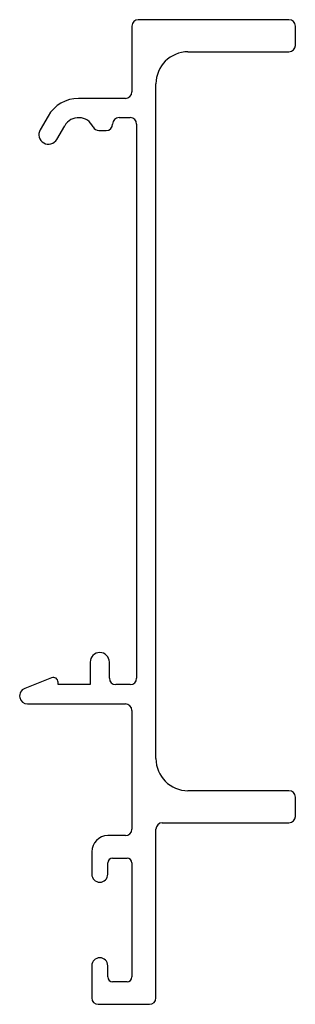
# Model space of a CAD drawing. Header units: millimetres. Extents: x 2 to 693, y 2 to 208.
# Tile 2 of 2: x 676 to 693, y 124 to 186. Entities that reach past the tile are written whole.
import ezdxf

# ---------------------------------------------------------------- set-up
doc = ezdxf.new("R2010")
doc.units = ezdxf.units.MM

msp = doc.modelspace()

# ---------------------------------------------------------------- linework, layer by layer
at = {"color": 7, "linetype": 'Continuous', "lineweight": 25}
for p, q in [((692.522, 185.768), (683.122, 185.768)), ((682.722, 185.368), (682.722, 181.268)), ((692.922, 184.168), (692.922, 185.368)), ((686.222, 183.768), (692.522, 183.768)), ((684.222, 139.768), (684.222, 181.768)), ((682.322, 180.868), (679.398, 180.868)), ((677.493, 179.768), (677.002, 178.918)), ((681.922, 179.668), (682.622, 179.668)), ((678.042, 178.318), (678.532, 179.168)), ((683.022, 179.268), (683.022, 144.768)), ((680.663, 178.868), (681.122, 178.868)), ((680.122, 145.768), (680.122, 144.368)), ((681.322, 144.768), (681.322, 145.768)), ((677.711, 144.796), (676.038, 144.132)), ((678.122, 144.368), (678.122, 144.518)), ((680.122, 144.368), (678.122, 144.368)), ((682.622, 144.368), (681.722, 144.368)), ((676.222, 143.168), (682.322, 143.168)), ((682.722, 142.768), (682.722, 135.368)), ((692.522, 137.768), (686.222, 137.768)), ((692.922, 136.168), (692.922, 137.368)), ((684.622, 135.768), (692.522, 135.768)), ((682.322, 134.968), (681.222, 134.968)), ((684.222, 124.868), (684.222, 135.368)), ((680.222, 133.968), (680.222, 132.568)), ((681.222, 132.568), (681.222, 133.268)), ((681.522, 133.568), (682.422, 133.568)), ((682.722, 133.268), (682.722, 126.168)), ((680.222, 126.868), (680.222, 124.868)), ((681.222, 126.168), (681.222, 126.868)), ((682.422, 125.868), (681.522, 125.868)), ((680.622, 124.468), (683.822, 124.468))]:
    msp.add_line(p, q, dxfattribs=at)
for centre, radius, start, end in [((683.122, 185.368), 0.4, 90, 180), ((692.522, 185.368), 0.4, 0, 90), ((692.522, 184.168), 0.4, 270, 0), ((686.222, 181.768), 2, 90, 180), ((679.398, 178.668), 2.2, 90, 150), ((682.322, 181.268), 0.4, 270, 0), ((679.398, 178.668), 1, 25.37693, 150), ((681.922, 179.268), 0.4, 90, 180), ((682.622, 179.268), 0.4, 0, 90), ((680.663, 179.268), 0.4, 205.37693, 270), ((681.122, 179.268), 0.4, 270, 0), ((677.522, 178.618), 0.6, 150, 330), ((680.722, 145.768), 0.6, 0, 180), ((677.822, 144.518), 0.3, 0, 111.64171), ((681.722, 144.768), 0.4, 180, 270), ((682.622, 144.768), 0.4, 270, 0), ((676.222, 143.668), 0.5, 111.64171, 270), ((682.322, 142.768), 0.4, 0, 90), ((686.222, 139.768), 2, 180, 270), ((692.522, 137.368), 0.4, 0, 90), ((692.522, 136.168), 0.4, 270, 0), ((684.622, 135.368), 0.4, 90, 180), ((681.222, 133.968), 1, 90, 180), ((682.322, 135.368), 0.4, 270, 0), ((681.522, 133.268), 0.3, 90, 180), ((682.422, 133.268), 0.3, 0, 90), ((680.722, 132.568), 0.5, 180, 0), ((680.722, 126.868), 0.5, 0, 180), ((681.522, 126.168), 0.3, 180, 270), ((682.422, 126.168), 0.3, 270, 0), ((680.622, 124.868), 0.4, 180, 270), ((683.822, 124.868), 0.4, 270, 0)]:
    msp.add_arc(centre, radius, start, end, dxfattribs=at)

doc.saveas('drawing.dxf')
